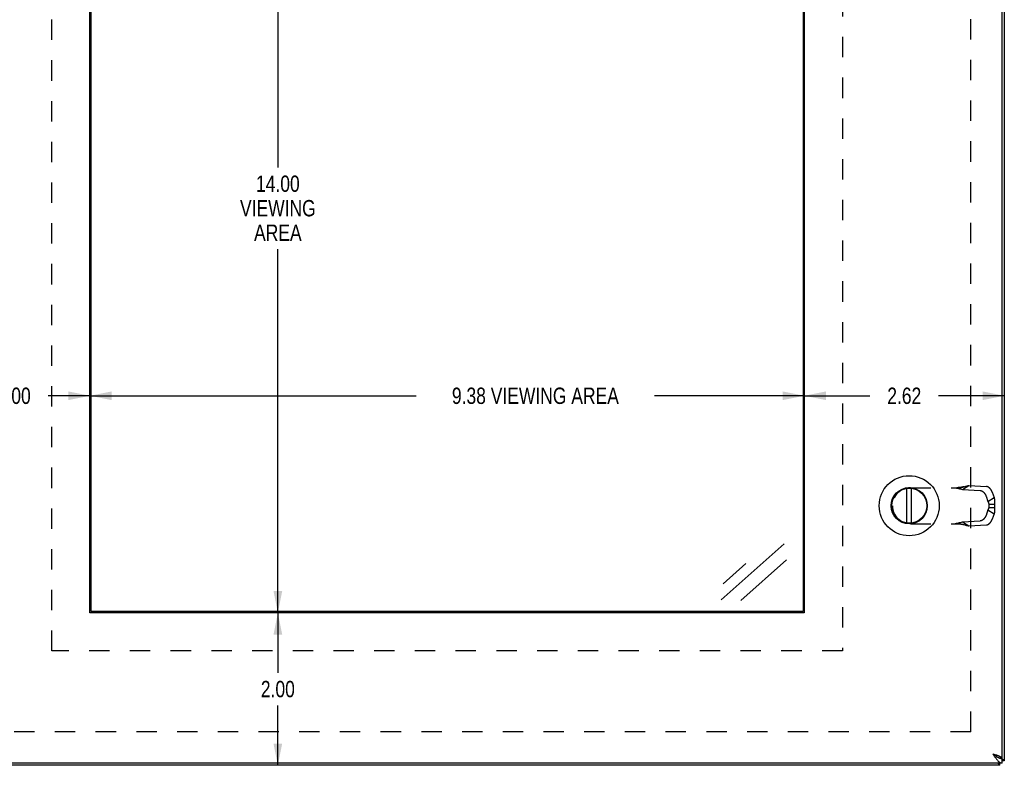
# Model space of a CAD drawing. Header units: inches. Extents: x 0 to 48.6, y 0 to 31.4.
# Tile 5 of 11: x 7.6 to 20.5, y 6.3 to 16.1. Entities that reach past the tile are written whole.
import ezdxf

# ---------------------------------------------------------------- set-up
doc = ezdxf.new("R2010")
doc.units = ezdxf.units.IN
doc.header["$LTSCALE"] = 2.671429
doc.header["$MEASUREMENT"] = 0
doc.linetypes.add('HIDDEN', pattern=[0.2, 0.1, -0.1])
doc.layers.get('0').update_dxf_attribs({"linetype": 'CONTINUOUS'})
doc.layers.add('DEFAULT_2', color=8, linetype='HIDDEN')
doc.layers.add('DIMENSIONS', color=7, linetype='CONTINUOUS')
doc.styles.get("Standard").update_dxf_attribs({"font": 'txt', "width": 0.8})
doc.dimstyles.new('DIMSTYLE_1', dxfattribs={"dimtxt": 0.214286, "dimasz": 0.285714, "dimexe": 0.09, "dimexo": 0.07, "dimgap": 0.0375, "dimtad": 0, "dimtih": 1, "dimtoh": 1, "dimzin": 4, "dimdsep": 46, "dimtxsty": 'Standard', "dimblk": '_FILLED', "dimblk1": '_FILLED', "dimblk2": '_FILLED', "dimcen": 0.09, "dimadec": 0, "dimazin": 0, "dimtfac": 1, "dimtofl": 0, "dimtmove": 0, "dimatfit": 3, "dimldrblk": '_FILLED', "dimfxl": 0, "dimtolj": 1, "dimtzin": 4, "dimarcsym": 0})

# ---------------------------------------------------------------- blocks, each defined once
blk = doc.blocks.new('_FILLED')
at = {"color": 0, "linetype": 'ByBlock'}
blk.add_solid([(0, 0), (-1, 0.2), (-1, -0.2)], dxfattribs=at)
blk = doc.blocks.new('*D7')
at = {"layer": 'DIMENSIONS', "color": 2, "linetype": 'Continuous'}
for p, q in [((11.016, 22.332), (11.016, 14.175)), ((11.016, 8.332), (11.016, 13.104))]:
    blk.add_line(p, q, dxfattribs=at)
at = {"layer": 'DIMENSIONS', "color": 2, "linetype": 'Continuous', "xscale": 0.2857142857, "yscale": 0.2857142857, "zscale": 0.2857142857}
for p, rotation in [((11.016, 22.332), 90), ((11.016, 8.332), 270)]:
    blk.add_blockref('_FILLED', p, dxfattribs=dict(at, rotation=rotation))
at = {"layer": 'DIMENSIONS', "color": 2, "linetype": 'Continuous', "insert": (11.016, 14.068), "char_height": 0.2143, "width": 1.2, "attachment_point": 2, "line_spacing_factor": 0.9}
blk.add_mtext('14.00\\PVIEWING\\PAREA', dxfattribs=at)
blk = doc.blocks.new('*D8')
at = {"layer": 'DIMENSIONS', "color": 2, "linetype": 'Continuous'}
for p, q in [((8.55, 11.179), (12.831, 11.179)), ((17.925, 11.179), (15.96, 11.179))]:
    blk.add_line(p, q, dxfattribs=at)
at = {"layer": 'DIMENSIONS', "color": 2, "linetype": 'Continuous', "xscale": 0.2857142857, "yscale": 0.2857142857, "zscale": 0.2857142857, "rotation": 180}
blk.add_blockref('_FILLED', (8.55, 11.179), dxfattribs=at)
at = {"layer": 'DIMENSIONS', "color": 2, "linetype": 'Continuous', "xscale": 0.2857142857, "yscale": 0.2857142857, "zscale": 0.2857142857}
blk.add_blockref('_FILLED', (17.925, 11.179), dxfattribs=at)
at = {"layer": 'DIMENSIONS', "color": 2, "linetype": 'Continuous', "insert": (14.396, 11.286), "char_height": 0.21429, "width": 2.91429, "attachment_point": 2, "line_spacing_factor": 0.9}
blk.add_mtext('9.38 VIEWING AREA', dxfattribs=at)
blk = doc.blocks.new('*D17')
at = {"layer": 'DIMENSIONS', "color": 2, "linetype": 'Continuous'}
for p, q in [((17.925, 11.179), (18.787, 11.179)), ((20.55, 11.179), (19.687, 11.179))]:
    blk.add_line(p, q, dxfattribs=at)
at = {"layer": 'DIMENSIONS', "color": 2, "linetype": 'Continuous', "xscale": 0.2857142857, "yscale": 0.2857142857, "zscale": 0.2857142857, "rotation": 180}
blk.add_blockref('_FILLED', (17.925, 11.179), dxfattribs=at)
at = {"layer": 'DIMENSIONS', "color": 2, "linetype": 'Continuous', "xscale": 0.2857142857, "yscale": 0.2857142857, "zscale": 0.2857142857}
blk.add_blockref('_FILLED', (20.55, 11.179), dxfattribs=at)
at = {"layer": 'DIMENSIONS', "color": 2, "linetype": 'Continuous', "insert": (19.237, 11.286), "char_height": 0.2143, "width": 0.68571, "attachment_point": 2, "line_spacing_factor": 0.9}
blk.add_mtext('2.62', dxfattribs=at)
blk = doc.blocks.new('*D18')
at = {"layer": 'DIMENSIONS', "color": 2, "linetype": 'Continuous'}
for p, q in [((6.55, 11.179), (7.1, 11.179)), ((8.55, 11.179), (8, 11.179))]:
    blk.add_line(p, q, dxfattribs=at)
at = {"layer": 'DIMENSIONS', "color": 2, "linetype": 'Continuous', "xscale": 0.2857142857, "yscale": 0.2857142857, "zscale": 0.2857142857, "rotation": 180}
blk.add_blockref('_FILLED', (6.55, 11.179), dxfattribs=at)
at = {"layer": 'DIMENSIONS', "color": 2, "linetype": 'Continuous', "xscale": 0.2857142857, "yscale": 0.2857142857, "zscale": 0.2857142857}
blk.add_blockref('_FILLED', (8.55, 11.179), dxfattribs=at)
at = {"layer": 'DIMENSIONS', "color": 2, "linetype": 'Continuous', "insert": (7.55, 11.286), "char_height": 0.2143, "width": 0.68571, "attachment_point": 2, "line_spacing_factor": 0.9}
blk.add_mtext('2.00', dxfattribs=at)
blk = doc.blocks.new('*D19')
at = {"layer": 'DIMENSIONS', "color": 2, "linetype": 'Continuous'}
for p, q in [((11.016, 8.332), (11.016, 7.546)), ((11.016, 6.332), (11.016, 7.118))]:
    blk.add_line(p, q, dxfattribs=at)
at = {"layer": 'DIMENSIONS', "color": 2, "linetype": 'Continuous', "xscale": 0.2857142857, "yscale": 0.2857142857, "zscale": 0.2857142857}
for p, rotation in [((11.016, 8.332), 90), ((11.016, 6.332), 270)]:
    blk.add_blockref('_FILLED', p, dxfattribs=dict(at, rotation=rotation))
at = {"layer": 'DIMENSIONS', "color": 2, "linetype": 'Continuous', "insert": (11.016, 7.439), "char_height": 0.2143, "width": 0.68571, "attachment_point": 2, "line_spacing_factor": 0.9}
blk.add_mtext('2.00', dxfattribs=at)

msp = doc.modelspace()

# ---------------------------------------------------------------- linework, layer by layer
at = {"color": 3, "linetype": 'Continuous'}
for p, q in [((20.52, 6.4268), (20.52, 24.2368)), ((20.5499, 24.2718), (20.5499, 6.3918)), ((8.5499, 8.3318), (8.5499, 22.3318)), ((17.9249, 22.3318), (17.9249, 8.3318)), ((17.9249, 8.3318), (8.5499, 8.3318)), ((20.52, 6.3618), (6.58, 6.3618)), ((20.4899, 6.3318), (6.6099, 6.3318)), ((20.4934, 6.4268), (20.4953, 6.4249)), ((20.5189, 6.4268), (20.52, 6.4268))]:
    msp.add_line(p, q, dxfattribs=at)
at = {"color": 7, "linetype": 'Continuous'}
for p, q in [((8.5655, 8.3474), (8.5655, 22.3162)), ((17.9093, 22.3162), (17.9093, 8.3474)), ((19.2722, 9.5088), (19.2722, 9.9649)), ((19.3317, 9.5088), (19.3317, 9.9649)), ((17.9093, 8.3474), (8.5655, 8.3474)), ((20.5189, 6.4268), (20.4886, 6.4268)), ((20.4899, 6.3318), (20.4899, 6.3618)), ((20.52, 6.3618), (20.52, 6.4218)), ((20.5499, 6.3918), (20.52, 6.3918))]:
    msp.add_line(p, q, dxfattribs=at)
at = {"color": 3, "linetype": 'Continuous'}
for points in [[(20.4, 6.4818), (20.4066, 6.4797), (20.4132, 6.4776), (20.4198, 6.4755), (20.4263, 6.4734), (20.4328, 6.4712), (20.4391, 6.4691), (20.4453, 6.467), (20.4514, 6.4649), (20.4573, 6.4628), (20.4631, 6.4607), (20.4686, 6.4586), (20.474, 6.4564), (20.4791, 6.4543), (20.484, 6.4522), (20.4886, 6.4501), (20.4929, 6.448), (20.497, 6.4459), (20.5007, 6.4437), (20.5042, 6.4416), (20.5073, 6.4395), (20.5101, 6.4374), (20.5126, 6.4353), (20.5147, 6.4332), (20.5165, 6.4311), (20.5179, 6.4289), (20.5189, 6.4268)], [(20.4, 6.4818), (20.4046, 6.4746), (20.4092, 6.4674), (20.4138, 6.4602), (20.4184, 6.4531), (20.423, 6.4461), (20.4277, 6.4393), (20.4323, 6.4326), (20.4369, 6.426), (20.4415, 6.4197), (20.4461, 6.4137), (20.4507, 6.4078), (20.4553, 6.4023), (20.4599, 6.397), (20.4646, 6.392), (20.4692, 6.3874), (20.4738, 6.3831), (20.4784, 6.3791), (20.483, 6.3756), (20.4876, 6.3724), (20.4923, 6.3696), (20.4969, 6.3673), (20.5015, 6.3653), (20.5061, 6.3638), (20.5107, 6.3627), (20.5153, 6.362), (20.52, 6.3618)], [(20.4899, 6.3318), (20.4885, 6.332), (20.4872, 6.3325), (20.4859, 6.3334), (20.4845, 6.3347), (20.4832, 6.3363), (20.4818, 6.3382), (20.4805, 6.3405), (20.4792, 6.3431), (20.4778, 6.346), (20.4765, 6.3492), (20.4751, 6.3528), (20.4738, 6.3566), (20.4725, 6.3607), (20.4721, 6.3618)], [(20.5499, 6.3918), (20.5497, 6.3932), (20.5492, 6.3945), (20.5483, 6.3958), (20.547, 6.3972), (20.5454, 6.3985), (20.5435, 6.3999), (20.5412, 6.4012), (20.5386, 6.4025), (20.5357, 6.4039), (20.5325, 6.4052), (20.5289, 6.4066), (20.5251, 6.4079), (20.521, 6.4092), (20.52, 6.4095)]]:
    msp.add_lwpolyline(points, dxfattribs=at)
at = {"color": 7, "linetype": 'Continuous'}
for points in [[(20.4, 6.4818), (20.4039, 6.4793), (20.4078, 6.4768), (20.4117, 6.4743), (20.4155, 6.4718), (20.4193, 6.4693), (20.4229, 6.4668), (20.4265, 6.4643), (20.43, 6.4618), (20.4333, 6.4593), (20.4365, 6.4568), (20.4395, 6.4543), (20.4424, 6.4518), (20.4451, 6.4493), (20.4476, 6.4468)], [(20.4, 6.4818), (20.4046, 6.4782), (20.4092, 6.4746), (20.4138, 6.471), (20.4184, 6.4675), (20.423, 6.464), (20.4277, 6.4605), (20.4323, 6.4572), (20.4369, 6.4539), (20.4415, 6.4508), (20.4461, 6.4477)], [(20.4461, 6.4477), (20.4507, 6.4448), (20.4553, 6.442), (20.4599, 6.4394)], [(20.4599, 6.4394), (20.4646, 6.4369), (20.4692, 6.4346), (20.4738, 6.4325), (20.4784, 6.4305), (20.483, 6.4287), (20.4876, 6.4271)], [(20.4876, 6.4271), (20.4923, 6.4257), (20.4969, 6.4245), (20.5015, 6.4236), (20.5061, 6.4228), (20.5107, 6.4223), (20.5153, 6.4219), (20.52, 6.4218)]]:
    msp.add_lwpolyline(points, dxfattribs=at)
for radius in [0.3941, 0.2375, 0.23]:
    msp.add_circle((19.302, 9.7368), radius, dxfattribs=at)
at = {"layer": 'DEFAULT_2', "color": 8, "linetype": 'HIDDEN'}
for p, q in [((20.1122, 6.7695), (20.1122, 23.8942)), ((8.0499, 7.8318), (8.0499, 22.8318)), ((18.4249, 22.8318), (18.4249, 7.8318)), ((19.318, 9.973), (19.9709, 9.973)), ((20.0016, 9.9501), (20.0831, 10.0018)), ((20.0016, 9.9501), (20.2343, 9.9369)), ((20.0831, 10.0018), (20.3158, 9.9886)), ((20.3101, 9.8633), (20.3348, 9.7918)), ((20.3348, 9.7918), (20.4163, 9.8435)), ((20.3916, 9.915), (20.4163, 9.8435)), ((19.082, 9.737), (19.082, 9.7366)), ((20.3456, 9.7589), (20.4215, 9.7589)), ((20.3456, 9.7589), (20.3456, 9.7147)), ((20.3456, 9.7147), (20.4215, 9.7147)), ((20.4215, 9.7589), (20.4215, 9.7147)), ((20.3348, 9.6819), (20.3101, 9.6104)), ((20.3348, 9.6819), (20.4163, 9.6302)), ((20.4163, 9.6302), (20.3916, 9.5587)), ((19.318, 9.5006), (19.9709, 9.5006)), ((20.0016, 9.5236), (20.2343, 9.5368)), ((20.0016, 9.5236), (20.0831, 9.4719)), ((20.0059, 9.4916), (20.0188, 9.4882)), ((20.0188, 9.4882), (20.0306, 9.4851)), ((20.0831, 9.4719), (20.3158, 9.4851)), ((18.4249, 7.8318), (8.0499, 7.8318)), ((20.1122, 6.7695), (6.9875, 6.7695))]:
    msp.add_line(p, q, dxfattribs=at)
for points in [[(19.8951, 9.973), (19.9089, 9.9703), (19.9226, 9.9675), (19.9361, 9.9648), (19.9495, 9.9619), (19.9628, 9.9591), (19.9759, 9.9562), (19.9888, 9.9532), (20.0016, 9.9501)], [(20.0188, 9.9855), (20.0125, 9.9839), (20.0059, 9.9823), (19.9993, 9.9808), (19.9926, 9.9795), (19.9859, 9.9783), (19.9792, 9.9772), (19.9725, 9.9762), (19.9658, 9.9754), (19.9591, 9.9747), (19.9524, 9.9741), (19.9457, 9.9736), (19.939, 9.9733), (19.9323, 9.9731), (19.9259, 9.973)], [(19.9709, 9.973), (19.9799, 9.9753), (19.9887, 9.9776), (19.9973, 9.9798), (20.0059, 9.9821), (20.0306, 9.9886)], [(20.0306, 9.9886), (20.0385, 9.9907), (20.0463, 9.9927), (20.054, 9.9947), (20.0615, 9.9966), (20.0688, 9.9984), (20.076, 10.0001), (20.0831, 10.0018)], [(20.3916, 9.915), (20.3908, 9.9172), (20.39, 9.9194), (20.3891, 9.9216), (20.3881, 9.9239), (20.3872, 9.9261), (20.3861, 9.9283), (20.385, 9.9305), (20.3839, 9.9326), (20.3828, 9.9348), (20.3816, 9.937), (20.3803, 9.9391), (20.379, 9.9412), (20.3777, 9.9433), (20.3763, 9.9453), (20.3749, 9.9474), (20.3735, 9.9494), (20.372, 9.9514), (20.3705, 9.9533), (20.369, 9.9552), (20.3674, 9.9571), (20.3659, 9.9589), (20.3643, 9.9607), (20.3626, 9.9624), (20.361, 9.9641), (20.3593, 9.9658), (20.3576, 9.9674), (20.3559, 9.969), (20.3542, 9.9705), (20.3524, 9.9719), (20.3507, 9.9734), (20.3489, 9.9747), (20.3471, 9.976), (20.3454, 9.9772), (20.3436, 9.9784), (20.3418, 9.9795), (20.34, 9.9806), (20.3382, 9.9816), (20.3364, 9.9825), (20.3347, 9.9834), (20.3329, 9.9842), (20.3311, 9.9849), (20.3294, 9.9856), (20.3276, 9.9862), (20.3259, 9.9868), (20.3241, 9.9872), (20.3224, 9.9876), (20.3207, 9.988), (20.3191, 9.9882), (20.3174, 9.9884), (20.3158, 9.9886)], [(20.2343, 9.9369), (20.2359, 9.9367), (20.2376, 9.9365), (20.2392, 9.9363), (20.2409, 9.9359), (20.2426, 9.9355), (20.2444, 9.9351), (20.2461, 9.9345), (20.2478, 9.9339), (20.2496, 9.9332), (20.2514, 9.9325), (20.2531, 9.9317), (20.2549, 9.9308), (20.2567, 9.9299), (20.2585, 9.9289), (20.2603, 9.9278), (20.2621, 9.9267), (20.2639, 9.9255), (20.2656, 9.9243), (20.2674, 9.923), (20.2692, 9.9216), (20.2709, 9.9202), (20.2727, 9.9188), (20.2744, 9.9173), (20.2761, 9.9157), (20.2778, 9.9141), (20.2795, 9.9124), (20.2811, 9.9107), (20.2827, 9.909), (20.2844, 9.9072), (20.2859, 9.9054), (20.2875, 9.9035), (20.289, 9.9016), (20.2905, 9.8996), (20.292, 9.8977), (20.2934, 9.8957), (20.2948, 9.8936), (20.2962, 9.8916), (20.2975, 9.8895), (20.2988, 9.8874), (20.3, 9.8852), (20.3012, 9.8831), (20.3024, 9.8809), (20.3035, 9.8787), (20.3046, 9.8765), (20.3056, 9.8743), (20.3066, 9.8721), (20.3076, 9.8699), (20.3085, 9.8677), (20.3093, 9.8655), (20.3101, 9.8633)], [(20.4163, 9.8435), (20.4172, 9.8395), (20.4181, 9.8356), (20.4189, 9.8315), (20.4196, 9.8275), (20.4203, 9.8234), (20.4209, 9.8192), (20.4214, 9.8151), (20.4218, 9.8109), (20.4222, 9.8066), (20.4225, 9.8024), (20.4227, 9.7981), (20.4228, 9.7938), (20.4229, 9.7895), (20.4229, 9.7852), (20.4229, 9.7808), (20.4227, 9.7764), (20.4225, 9.7721), (20.4222, 9.7677), (20.4219, 9.7633), (20.4215, 9.7589)], [(20.3348, 9.7918), (20.3359, 9.7895), (20.3369, 9.7873), (20.3379, 9.785), (20.3389, 9.7827), (20.3398, 9.7804), (20.3406, 9.7781), (20.3414, 9.7757), (20.3422, 9.7734), (20.3429, 9.771), (20.3435, 9.7686), (20.3441, 9.7662), (20.3447, 9.7638), (20.3452, 9.7614), (20.3456, 9.7589)], [(20.3456, 9.7147), (20.3452, 9.7123), (20.3447, 9.7099), (20.3441, 9.7075), (20.3435, 9.7051), (20.3429, 9.7027), (20.3422, 9.7003), (20.3414, 9.6979), (20.3406, 9.6955), (20.3398, 9.6932), (20.3389, 9.6909), (20.3379, 9.6886), (20.3369, 9.6863), (20.3359, 9.6841), (20.3348, 9.6819)], [(20.4215, 9.7147), (20.4219, 9.7098), (20.4223, 9.705), (20.4226, 9.7001), (20.4228, 9.6953), (20.4229, 9.6904), (20.4229, 9.6856), (20.4229, 9.6808), (20.4227, 9.676), (20.4225, 9.6713), (20.4221, 9.6665), (20.4217, 9.6619), (20.4212, 9.6572), (20.4206, 9.6526), (20.4199, 9.648), (20.4192, 9.6435), (20.4183, 9.639), (20.4173, 9.6346), (20.4163, 9.6302)], [(20.3101, 9.6104), (20.3093, 9.6082), (20.3085, 9.6059), (20.3076, 9.6037), (20.3066, 9.6015), (20.3056, 9.5993), (20.3046, 9.5971), (20.3035, 9.5949), (20.3024, 9.5927), (20.3012, 9.5906), (20.3, 9.5884), (20.2988, 9.5863), (20.2975, 9.5842), (20.2962, 9.5821), (20.2948, 9.58), (20.2934, 9.578), (20.292, 9.576), (20.2905, 9.574), (20.289, 9.5721), (20.2875, 9.5702), (20.2859, 9.5683), (20.2844, 9.5665), (20.2827, 9.5647), (20.2811, 9.5629), (20.2795, 9.5612), (20.2778, 9.5596), (20.2761, 9.5579), (20.2744, 9.5564), (20.2727, 9.5549), (20.2709, 9.5534), (20.2692, 9.552), (20.2674, 9.5507), (20.2656, 9.5494), (20.2639, 9.5481), (20.2621, 9.5469), (20.2603, 9.5458), (20.2585, 9.5448), (20.2567, 9.5438), (20.2549, 9.5428), (20.2531, 9.542), (20.2514, 9.5412), (20.2496, 9.5404), (20.2478, 9.5397), (20.2461, 9.5391), (20.2444, 9.5386), (20.2426, 9.5381), (20.2409, 9.5377), (20.2392, 9.5374), (20.2376, 9.5371), (20.2359, 9.5369), (20.2343, 9.5368)], [(19.8951, 9.5006), (19.9089, 9.5034), (19.9226, 9.5061), (19.9361, 9.5089), (19.9495, 9.5117), (19.9628, 9.5146), (19.9759, 9.5175), (19.9888, 9.5205), (20.0016, 9.5236)], [(19.9259, 9.5006), (19.9323, 9.5006), (19.939, 9.5004), (19.9457, 9.5), (19.9524, 9.4996), (19.9591, 9.499), (19.9658, 9.4983), (19.9725, 9.4974), (19.9792, 9.4965), (19.9859, 9.4954), (19.9926, 9.4941), (19.9993, 9.4928), (20.0059, 9.4913), (20.0125, 9.4898), (20.0188, 9.4882)], [(19.9709, 9.5006), (19.9799, 9.4983), (19.9887, 9.4961), (19.9973, 9.4938), (20.0059, 9.4916)], [(20.0306, 9.4851), (20.0385, 9.483), (20.0463, 9.481), (20.054, 9.479), (20.0615, 9.4771), (20.0688, 9.4753), (20.076, 9.4735), (20.0831, 9.4719)], [(20.3158, 9.4851), (20.3174, 9.4852), (20.3191, 9.4854), (20.3207, 9.4857), (20.3224, 9.486), (20.3241, 9.4864), (20.3259, 9.4869), (20.3276, 9.4874), (20.3294, 9.488), (20.3311, 9.4887), (20.3329, 9.4894), (20.3347, 9.4902), (20.3364, 9.4911), (20.3382, 9.4921), (20.34, 9.493), (20.3418, 9.4941), (20.3436, 9.4952), (20.3454, 9.4964), (20.3471, 9.4976), (20.3489, 9.4989), (20.3507, 9.5003), (20.3524, 9.5017), (20.3542, 9.5032), (20.3559, 9.5047), (20.3576, 9.5062), (20.3593, 9.5078), (20.361, 9.5095), (20.3626, 9.5112), (20.3643, 9.513), (20.3659, 9.5147), (20.3674, 9.5166), (20.369, 9.5184), (20.3705, 9.5204), (20.372, 9.5223), (20.3735, 9.5243), (20.3749, 9.5263), (20.3763, 9.5283), (20.3777, 9.5304), (20.379, 9.5325), (20.3803, 9.5346), (20.3816, 9.5367), (20.3828, 9.5388), (20.3839, 9.541), (20.385, 9.5432), (20.3861, 9.5454), (20.3872, 9.5476), (20.3881, 9.5498), (20.3891, 9.552), (20.39, 9.5542), (20.3908, 9.5565), (20.3916, 9.5587)]]:
    msp.add_lwpolyline(points, dxfattribs=at)
for centre, start, end in [((19.318, 9.737), 90, 180), ((19.318, 9.7366), 180, 270)]:
    msp.add_arc(centre, 0.236, start, end, dxfattribs=at)
at = {"layer": 'DIMENSIONS', "color": 7, "linetype": 'Continuous'}
for p, q in [((16.8334, 8.5025), (17.66, 9.2373)), ((16.8584, 8.7107), (17.1582, 8.9772)), ((17.6912, 9.0272), (17.0932, 8.4956))]:
    msp.add_line(p, q, dxfattribs=at)

# ---------------------------------------------------------------- dimensions: what is measured, and where the dimension line sits
at = {"layer": 'DIMENSIONS', "color": 2, "linetype": 'Continuous'}
for base, p1, p2, angle, text, picture, middle in [((11.0161, 8.3318), (8.5499, 22.3318), (8.5499, 8.3318), 270, '<>\\PVIEWING\\PAREA', '*D7', (11.0161, 13.6395)), ((8.5499133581, 11.179245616), (17.9249133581, 8.3318235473), (8.5499133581, 8.3318235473), 180, '<> VIEWING AREA', '*D8', (14.3955954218, 11.179245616))]:
    dim = msp.add_linear_dim(base=base, p1=p1, p2=p2, angle=angle, text=text, dimstyle='DIMSTYLE_1', dxfattribs=at)
    dim.commit()
    dim.dimension.update_dxf_attribs({"geometry": picture, "text_midpoint": middle, "dimtype": 160})
for base, p1, p2, picture, middle in [((8.5499, 11.1792), (6.5499, 6.3918), (8.5499, 8.3318), '*D18', (7.5499, 11.1792)), ((20.54988, 11.17925), (17.92491, 8.33182), (20.54988, 6.39182), '*D17', (19.2374, 11.17925))]:
    dim = msp.add_linear_dim(base=base, p1=p1, p2=p2, dimstyle='DIMSTYLE_1', dxfattribs=at)
    dim.commit()
    dim.dimension.update_dxf_attribs({"geometry": picture, "text_midpoint": middle, "dimtype": 160})
dim = msp.add_linear_dim(base=(11.0161, 8.3318), p1=(6.6099, 6.3318), p2=(8.5499, 8.3318), angle=90, dimstyle='DIMSTYLE_1', dxfattribs=at)
dim.commit()
dim.dimension.update_dxf_attribs({"geometry": '*D19', "text_midpoint": (11.0161, 7.3318), "dimtype": 160})

doc.saveas('drawing.dxf')
